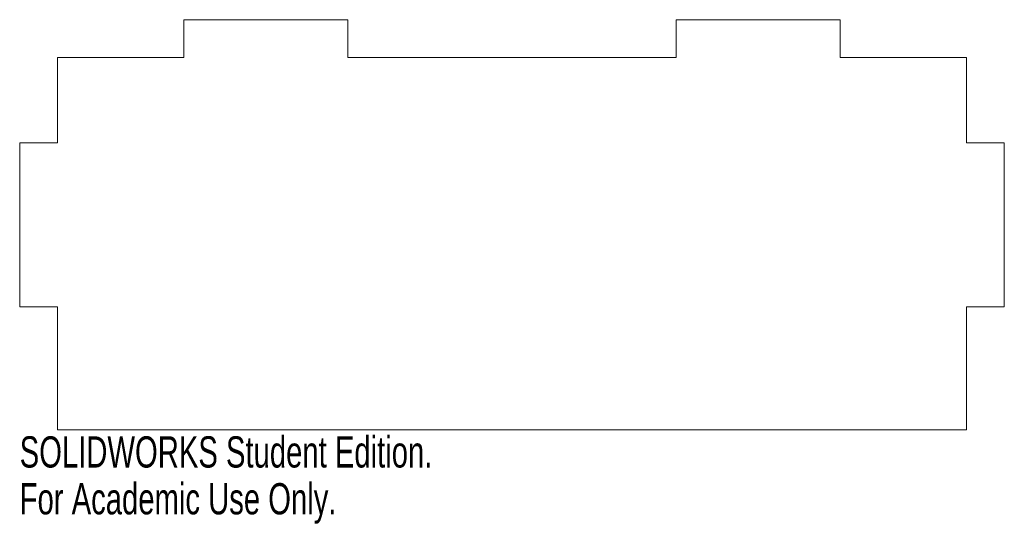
# Model space of a CAD drawing. Header units: inches. Extents: x 0 to 6, y -0.74 to 2.33.
import ezdxf

# ---------------------------------------------------------------- set-up
doc = ezdxf.new("R2010")
doc.units = ezdxf.units.IN
doc.header["$MEASUREMENT"] = 0
doc.styles.add('SLDTEXTSTYLE0', font='TXT', dxfattribs={"width": 0.7})

msp = doc.modelspace()

# ---------------------------------------------------------------- linework, layer by layer
at = {"color": 7, "linetype": 'Continuous', "lineweight": 15}
for p, q in [((1, 2.1036), (1, 2.3336)), ((1, 2.3336), (2, 2.3336)), ((2, 2.3336), (2, 2.1036)), ((4, 2.1036), (4, 2.3336)), ((4, 2.3336), (5, 2.3336)), ((5, 2.1036), (5, 2.3336)), ((0.23, 1.5836), (0.23, 2.1036)), ((0.23, 2.1036), (1, 2.1036)), ((2, 2.1036), (4, 2.1036)), ((5.77, 2.1036), (5, 2.1036)), ((5.77, 1.5836), (5.77, 2.1036)), ((0, 0.5836), (0, 1.5836)), ((0, 1.5836), (0.23, 1.5836)), ((6, 1.5836), (5.77, 1.5836)), ((6, 0.5836), (6, 1.5836)), ((0.23, 0.5836), (0, 0.5836)), ((0.23, -0.1664), (0.23, 0.5836)), ((5.77, 0.5836), (6, 0.5836)), ((5.77, -0.1664), (5.77, 0.5836)), ((0.23, -0.1664), (5.77, -0.1664))]:
    msp.add_line(p, q, dxfattribs=at)

# ---------------------------------------------------------------- texts
at = {"color": 7, "linetype": 'Continuous', "char_height": 0.1903, "attachment_point": 1, "style": 'SLDTEXTSTYLE0'}
for s, insert in [('SOLIDWORKS Student Edition.', (0, -0.2065)), ('For Academic Use Only.', (0, -0.492))]:
    msp.add_mtext(s, dxfattribs=dict(at, insert=insert))

doc.saveas('drawing.dxf')
